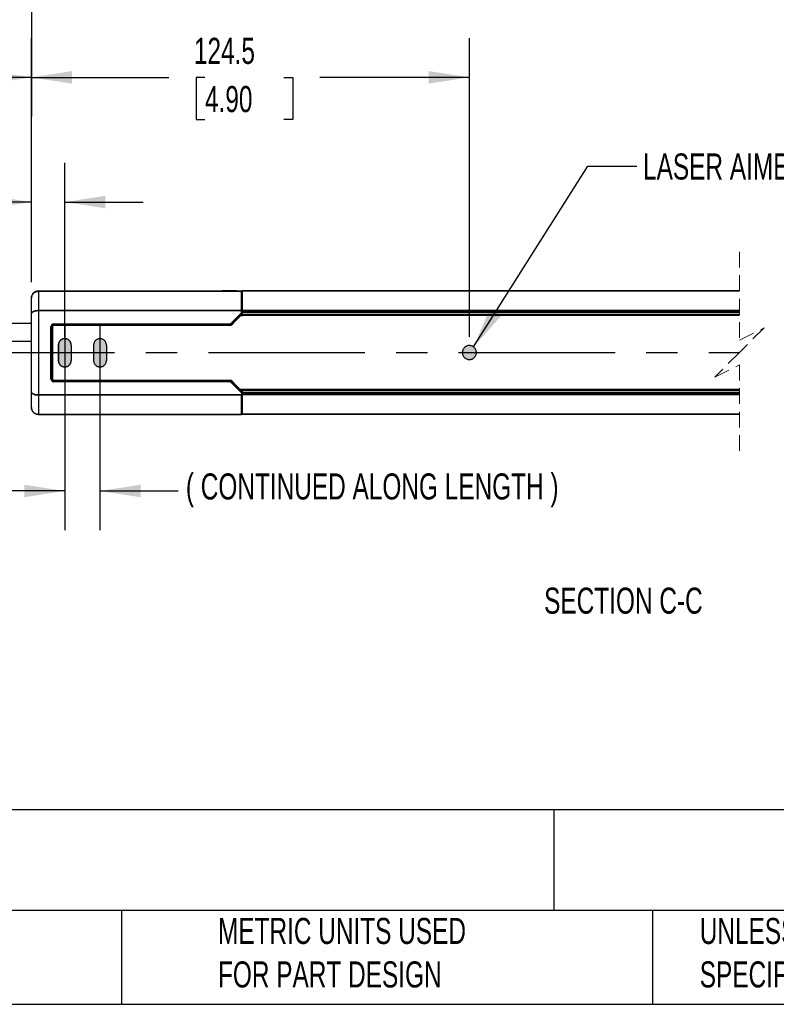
# Model space of a CAD drawing. Header units: millimetres. Extents: x 22 to 1115, y 22 to 733.
# Tile 3 of 10: x 393 to 608, y 22 to 302. Entities that reach past the tile are written whole.
import ezdxf

# ---------------------------------------------------------------- set-up
doc = ezdxf.new("R2010")
doc.units = ezdxf.units.MM
doc.header["$LTSCALE"] = 3.5
doc.header["$PDSIZE"] = -1
doc.linetypes.add('CENTERX2', pattern=[20.32, 12.7, -2.54, 2.54, -2.54])
doc.linetypes.add('HIDDEN', pattern=[1.905, 1.27, -0.635])
doc.layers.add('CENTER', color=40, linetype='CENTERX2')
doc.layers.add('DIMENSIONS', color=140, linetype='Continuous', lineweight=25)
doc.layers.add('TEXT', color=140, linetype='Continuous', lineweight=25)
doc.styles.add('SLDTEXTSTYLE0', font='TXT', dxfattribs={"width": 0.7})
doc.dimstyles.new('SLDDIMSTYLE0', dxfattribs={"dimtxt": 7.553027, "dimasz": 11.557, "dimexe": 0, "dimexo": 0.0625, "dimgap": 1.888257, "dimtad": 0, "dimtih": 1, "dimtoh": 1, "dimrnd": 1e-09, "dimzin": 12, "dimdsep": 46, "dimtxsty": 'SLDTEXTSTYLE0', "dimsah": 1, "dimcen": 0.09, "dimadec": 0, "dimazin": 3, "dimtfac": 1, "dimtofl": 0, "dimtmove": 0, "dimatfit": 3, "dimfxl": 0, "dimfrac": 2, "dimtolj": 1, "dimtzin": 12, "dimarcsym": 0})
doc.dimstyles.new('SLDDIMSTYLE1', dxfattribs={"dimtxt": 7.553027, "dimasz": 11.557, "dimexe": 0, "dimexo": 0.0625, "dimgap": 1.888257, "dimtad": 0, "dimtih": 1, "dimtoh": 1, "dimrnd": 1e-09, "dimzin": 4, "dimdsep": 46, "dimtxsty": 'SLDTEXTSTYLE0', "dimsah": 1, "dimcen": 0.09, "dimadec": 0, "dimazin": 1, "dimtfac": 1, "dimtmove": 0, "dimatfit": 0, "dimfxl": 0, "dimfrac": 2, "dimtolj": 1, "dimtzin": 12, "dimarcsym": 0})
doc.dimstyles.new('SLDDIMSTYLE2', dxfattribs={"dimtxt": 0.18, "dimasz": 11.557, "dimexe": 0, "dimexo": 0.0625, "dimgap": 0, "dimtad": 0, "dimtih": 1, "dimtoh": 1, "dimdec": 0, "dimrnd": 1e-09, "dimzin": 0, "dimdsep": 46, "dimtxsty": 'Standard', "dimsah": 1, "dimcen": 0.09, "dimadec": 0, "dimazin": 0, "dimtfac": 11.557, "dimtdec": 0, "dimtofl": 0, "dimtmove": 0, "dimatfit": 3, "dimfxl": 0, "dimfrac": 2, "dimtolj": 1, "dimtzin": 0, "dimarcsym": 0})
doc.dimstyles.new('SLDDIMSTYLE3', dxfattribs={"dimtxt": 7.553027, "dimasz": 11.557, "dimexe": 0, "dimexo": 0.0625, "dimgap": 1.888257, "dimtad": 0, "dimtih": 1, "dimtoh": 1, "dimrnd": 1e-09, "dimzin": 12, "dimdsep": 46, "dimtxsty": 'SLDTEXTSTYLE0', "dimsah": 1, "dimcen": 0.09, "dimadec": 0, "dimazin": 3, "dimtfac": 1, "dimtmove": 0, "dimatfit": 0, "dimfxl": 0, "dimfrac": 2, "dimtolj": 1, "dimtzin": 12, "dimarcsym": 0})

# ---------------------------------------------------------------- blocks, each defined once
blk = doc.blocks.new('_D_2')
at = {"layer": 'DIMENSIONS'}
for p, q in [((396.63, 337.63), (396.63, 274.48)), ((281.24, 325.98), (281.24, 274.48)), ((360.23, 290.53), (355.3, 280.65)), ((362.7, 285.59), (360.23, 290.53)), ((281.24, 285.59), (304.49, 285.59)), ((352.83, 285.59), (339.29, 285.59)), ((355.3, 280.65), (352.83, 285.59)), ((396.63, 285.59), (362.7, 285.59))]:
    blk.add_line(p, q, dxfattribs=at)
for points in [[(281.24, 285.59), (292.79, 283.82), (292.79, 287.37)], [(396.63, 285.59), (385.08, 287.37), (385.08, 283.82)]]:
    blk.add_solid(points, dxfattribs=at)
at = {"layer": 'DIMENSIONS', "char_height": 7.408, "attachment_point": 1, "style": 'SLDTEXTSTYLE0'}
for s, insert in [('178.0', (307.52, 301.15)), ('[7.00]', (306.18, 289.14)), ('TYP.', (311.03, 277.14))]:
    blk.add_mtext(s, dxfattribs=dict(at, insert=insert))
blk = doc.blocks.new('SW_BROKEN_VIEW_1')
at = {"color": 0, "linetype": 'CENTERX2'}
for p, q in [((0, 0), (0, -15.93)), ((10, 0.04), (10, -15.97)), ((-30.28, -7.89), (191.76, -7.89)), ((-1.82, -5.76), (-1.82, -10.15)), ((-0.03, -5.76), (-0.03, -10.15)), ((0, -5.76), (0, -10.15)), ((1.82, -5.76), (1.82, -10.15)), ((10, -5.76), (10, -10.15))]:
    blk.add_line(p, q, dxfattribs=at)
at = {"color": 0}
for p, q in [((-1.85, -5.57), (-1.86, -5.76)), ((-1.82, -5.38), (-1.85, -5.57)), ((-1.77, -5.2), (-1.82, -5.38)), ((-1.7, -5.02), (-1.77, -5.2)), ((-1.61, -4.85), (-1.7, -5.02)), ((-1.51, -4.69), (-1.61, -4.85)), ((-1.39, -4.54), (-1.51, -4.69)), ((-1.25, -4.41), (-1.39, -4.54)), ((-1.1, -4.29), (-1.25, -4.41)), ((-0.94, -4.18), (-1.1, -4.29)), ((-0.77, -4.1), (-0.94, -4.18)), ((-0.6, -4.03), (-0.77, -4.1)), ((-0.41, -3.98), (-0.6, -4.03)), ((-0.22, -3.95), (-0.41, -3.98)), ((-0.03, -3.94), (-0.22, -3.95)), ((0.16, -3.95), (-0.03, -3.94)), ((0.35, -3.98), (0.16, -3.95)), ((0.53, -4.03), (0.35, -3.98)), ((0.71, -4.1), (0.53, -4.03)), ((0.88, -4.18), (0.71, -4.1)), ((1.04, -4.29), (0.88, -4.18)), ((1.19, -4.41), (1.04, -4.29)), ((1.32, -4.54), (1.19, -4.41)), ((1.44, -4.69), (1.32, -4.54)), ((1.55, -4.85), (1.44, -4.69)), ((1.63, -5.02), (1.55, -4.85)), ((1.7, -5.2), (1.63, -5.02)), ((1.75, -5.38), (1.7, -5.2)), ((1.78, -5.57), (1.75, -5.38)), ((1.79, -5.76), (1.78, -5.57)), ((8.19, -5.57), (8.18, -5.76)), ((8.22, -5.38), (8.19, -5.57)), ((8.27, -5.2), (8.22, -5.38)), ((8.33, -5.02), (8.27, -5.2)), ((8.42, -4.85), (8.33, -5.02)), ((8.53, -4.69), (8.42, -4.85)), ((8.65, -4.54), (8.53, -4.69)), ((8.78, -4.41), (8.65, -4.54)), ((8.93, -4.29), (8.78, -4.41)), ((9.09, -4.18), (8.93, -4.29)), ((9.26, -4.1), (9.09, -4.18)), ((9.44, -4.03), (9.26, -4.1)), ((9.62, -3.98), (9.44, -4.03)), ((9.81, -3.95), (9.62, -3.98)), ((10, -3.94), (9.81, -3.95)), ((10.19, -3.95), (10, -3.94)), ((10.38, -3.98), (10.19, -3.95)), ((10.56, -4.03), (10.38, -3.98)), ((10.74, -4.1), (10.56, -4.03)), ((10.91, -4.18), (10.74, -4.1)), ((11.07, -4.29), (10.91, -4.18)), ((11.22, -4.41), (11.07, -4.29)), ((11.35, -4.54), (11.22, -4.41)), ((11.47, -4.69), (11.35, -4.54)), ((11.58, -4.85), (11.47, -4.69)), ((11.67, -5.02), (11.58, -4.85)), ((11.73, -5.2), (11.67, -5.02)), ((11.78, -5.38), (11.73, -5.2)), ((11.81, -5.57), (11.78, -5.38)), ((11.82, -5.76), (11.81, -5.57)), ((-1.86, -5.76), (-1.86, -10.15)), ((1.79, -5.76), (1.79, -10.15)), ((8.18, -5.76), (8.18, -10.15)), ((11.82, -5.76), (11.82, -10.15)), ((113.01, -7.64), (113, -7.85)), ((113, -7.85), (113.01, -8.06)), ((113.05, -7.44), (113.01, -7.64)), ((113.01, -8.06), (113.04, -8.27)), ((113.04, -8.27), (113.09, -8.47)), ((113.11, -7.24), (113.05, -7.44)), ((113.19, -7.04), (113.11, -7.24)), ((113.29, -6.86), (113.19, -7.04)), ((113.4, -6.68), (113.29, -6.86)), ((113.54, -6.52), (113.4, -6.68)), ((113.69, -6.38), (113.54, -6.52)), ((113.85, -6.25), (113.69, -6.38)), ((114.03, -6.14), (113.85, -6.25)), ((114.22, -6.05), (114.03, -6.14)), ((114.42, -5.98), (114.22, -6.05)), ((114.62, -5.92), (114.42, -5.98)), ((114.83, -5.9), (114.62, -5.92)), ((115.03, -5.89), (114.83, -5.9)), ((115.24, -5.9), (115.03, -5.89)), ((115.45, -5.94), (115.24, -5.9)), ((115.65, -6), (115.45, -5.94)), ((115.85, -6.08), (115.65, -6)), ((116.03, -6.17), (115.85, -6.08)), ((116.2, -6.29), (116.03, -6.17)), ((116.36, -6.43), (116.2, -6.29)), ((116.51, -6.58), (116.36, -6.43)), ((116.64, -6.74), (116.51, -6.58)), ((116.75, -6.92), (116.64, -6.74)), ((116.84, -7.11), (116.75, -6.92)), ((116.91, -7.3), (116.84, -7.11)), ((116.89, -8.54), (116.95, -8.34)), ((116.96, -7.51), (116.91, -7.3)), ((116.95, -8.34), (116.99, -8.13)), ((116.99, -7.71), (116.96, -7.51)), ((117, -7.92), (116.99, -7.71)), ((116.99, -8.13), (117, -7.92)), ((-1.86, -10.15), (-1.85, -10.34)), ((-1.85, -10.34), (-1.82, -10.53)), ((-1.82, -10.53), (-1.77, -10.71)), ((-1.77, -10.71), (-1.7, -10.89)), ((-1.7, -10.89), (-1.61, -11.06)), ((-1.61, -11.06), (-1.51, -11.22)), ((1.44, -11.22), (1.55, -11.06)), ((1.55, -11.06), (1.63, -10.89)), ((1.63, -10.89), (1.7, -10.71)), ((1.7, -10.71), (1.75, -10.53)), ((1.75, -10.53), (1.78, -10.34)), ((1.78, -10.34), (1.79, -10.15)), ((8.18, -10.15), (8.19, -10.34)), ((8.19, -10.34), (8.22, -10.53)), ((8.22, -10.53), (8.27, -10.71)), ((8.27, -10.71), (8.33, -10.89)), ((8.33, -10.89), (8.42, -11.06)), ((8.42, -11.06), (8.53, -11.22)), ((11.47, -11.22), (11.58, -11.06)), ((11.58, -11.06), (11.67, -10.89)), ((11.67, -10.89), (11.73, -10.71)), ((11.73, -10.71), (11.78, -10.53)), ((11.78, -10.53), (11.81, -10.34)), ((11.81, -10.34), (11.82, -10.15)), ((113.09, -8.47), (113.16, -8.67)), ((113.16, -8.67), (113.25, -8.86)), ((113.25, -8.86), (113.36, -9.03)), ((113.36, -9.03), (113.49, -9.2)), ((113.49, -9.2), (113.64, -9.35)), ((113.64, -9.35), (113.8, -9.49)), ((113.8, -9.49), (113.97, -9.6)), ((113.97, -9.6), (114.15, -9.7)), ((114.15, -9.7), (114.35, -9.78)), ((114.35, -9.78), (114.55, -9.84)), ((114.55, -9.84), (114.76, -9.87)), ((114.76, -9.87), (114.97, -9.89)), ((114.97, -9.89), (115.17, -9.88)), ((115.17, -9.88), (115.38, -9.85)), ((115.38, -9.85), (115.58, -9.8)), ((115.58, -9.8), (115.78, -9.73)), ((115.78, -9.73), (115.97, -9.64)), ((115.97, -9.64), (116.15, -9.53)), ((116.15, -9.53), (116.31, -9.4)), ((116.31, -9.4), (116.46, -9.25)), ((116.46, -9.25), (116.6, -9.09)), ((116.6, -9.09), (116.71, -8.92)), ((116.71, -8.92), (116.81, -8.73)), ((116.81, -8.73), (116.89, -8.54)), ((-1.51, -11.22), (-1.39, -11.37)), ((-1.39, -11.37), (-1.25, -11.51)), ((-1.25, -11.51), (-1.1, -11.63)), ((-1.1, -11.63), (-0.94, -11.73)), ((-0.94, -11.73), (-0.77, -11.82)), ((-0.77, -11.82), (-0.6, -11.88)), ((-0.6, -11.88), (-0.41, -11.93)), ((-0.41, -11.93), (-0.22, -11.96)), ((-0.22, -11.96), (-0.03, -11.97)), ((-0.03, -11.97), (0.16, -11.96)), ((0.16, -11.96), (0.35, -11.93)), ((0.35, -11.93), (0.53, -11.88)), ((0.53, -11.88), (0.71, -11.82)), ((0.71, -11.82), (0.88, -11.73)), ((0.88, -11.73), (1.04, -11.63)), ((1.04, -11.63), (1.19, -11.51)), ((1.19, -11.51), (1.32, -11.37)), ((1.32, -11.37), (1.44, -11.22)), ((8.53, -11.22), (8.65, -11.37)), ((8.65, -11.37), (8.78, -11.51)), ((8.78, -11.51), (8.93, -11.63)), ((8.93, -11.63), (9.09, -11.73)), ((9.09, -11.73), (9.26, -11.82)), ((9.26, -11.82), (9.44, -11.88)), ((9.44, -11.88), (9.62, -11.93)), ((9.62, -11.93), (9.81, -11.96)), ((9.81, -11.96), (10, -11.97)), ((10, -11.97), (10.19, -11.96)), ((10.19, -11.96), (10.38, -11.93)), ((10.38, -11.93), (10.56, -11.88)), ((10.56, -11.88), (10.74, -11.82)), ((10.74, -11.82), (10.91, -11.73)), ((10.91, -11.73), (11.07, -11.63)), ((11.07, -11.63), (11.22, -11.51)), ((11.22, -11.51), (11.35, -11.37)), ((11.35, -11.37), (11.47, -11.22))]:
    blk.add_line(p, q, dxfattribs=at)
for points, knots in [([(1.82, -5.76), (1.81, -5.57), (1.78, -5.38), (1.73, -5.2), (1.67, -5.02), (1.58, -4.85), (1.47, -4.69), (1.35, -4.54), (1.22, -4.41), (1.07, -4.29), (0.91, -4.18), (0.74, -4.1), (0.56, -4.03), (0.38, -3.98), (0.19, -3.95), (0, -3.94), (-0.19, -3.95), (-0.38, -3.98), (-0.56, -4.03), (-0.74, -4.1), (-0.91, -4.18), (-1.07, -4.29), (-1.22, -4.41), (-1.35, -4.54), (-1.47, -4.69), (-1.58, -4.85), (-1.67, -5.02), (-1.73, -5.2), (-1.78, -5.38), (-1.81, -5.57), (-1.82, -5.76), (-1.82, -5.7), (-1.82, -5.76)], [0, 0, 0, 0, 0.033333, 0.066667, 0.1, 0.133332, 0.166667, 0.2, 0.233333, 0.266666, 0.300001, 0.333332, 0.366667, 0.399999, 0.433332, 0.466667, 0.500002, 0.533332, 0.566668, 0.6, 0.633332, 0.666668, 0.699999, 0.733334, 0.766666, 0.799999, 0.833333, 0.866667, 0.9, 0.933333, 0.966667, 1, 1, 1, 1]), ([(-1.82, -10.15), (-1.81, -10.34), (-1.78, -10.53), (-1.73, -10.71), (-1.67, -10.89), (-1.58, -11.06), (-1.47, -11.22), (-1.35, -11.37), (-1.22, -11.51), (-1.07, -11.63), (-0.91, -11.73), (-0.74, -11.82), (-0.56, -11.88), (-0.38, -11.93), (-0.19, -11.96), (0, -11.97), (0.19, -11.96), (0.38, -11.93), (0.56, -11.88), (0.74, -11.82), (0.91, -11.73), (1.07, -11.63), (1.22, -11.51), (1.35, -11.37), (1.47, -11.22), (1.58, -11.06), (1.67, -10.89), (1.73, -10.71), (1.78, -10.53), (1.81, -10.34), (1.82, -10.15), (1.82, -10.21), (1.82, -10.15)], [0, 0, 0, 0, 0.0333337, 0.0666674, 0.1000007, 0.1333333, 0.1666675, 0.2000009, 0.2333337, 0.2666663, 0.3000012, 0.3333323, 0.3666676, 0.4000001, 0.4333321, 0.4666676, 0.4999976, 0.5333328, 0.5666682, 0.6000003, 0.6333328, 0.666668, 0.6999991, 0.733334, 0.7666667, 0.7999995, 0.8333328, 0.866667, 0.8999996, 0.9333329, 0.9666666, 1, 1, 1, 1])]:
    blk.add_open_spline(points, degree=3, knots=knots, dxfattribs=at)
blk = doc.blocks.new('_D_7')
at = {"layer": 'DIMENSIONS'}
for p, q in [((396.63, 227.37), (396.63, 261.29)), ((406.13, 211.8), (406.13, 261.29)), ((346.46, 257.25), (343.92, 257.25)), ((343.92, 257.25), (343.92, 245.24)), ((368.9, 257.25), (371.44, 257.25)), ((371.44, 257.25), (371.44, 245.24)), ((396.63, 250.18), (375.66, 250.18)), ((406.13, 250.18), (428.36, 250.18)), ((343.92, 245.24), (346.46, 245.24)), ((371.44, 245.24), (368.9, 245.24))]:
    blk.add_line(p, q, dxfattribs=at)
for points in [[(396.63, 250.18), (385.08, 251.96), (385.08, 248.4)], [(406.13, 250.18), (417.69, 248.4), (417.69, 251.96)]]:
    blk.add_solid(points, dxfattribs=at)
at = {"layer": 'DIMENSIONS', "char_height": 7.408, "attachment_point": 1, "style": 'SLDTEXTSTYLE0'}
for s, insert in [('9.5', (349.6, 268.49)), ('0.37', (346.46, 254.79)), ('TYP.', (346.82, 241.1))]:
    blk.add_mtext(s, dxfattribs=dict(at, insert=insert))
blk = doc.blocks.new('_D_8')
at = {"layer": 'DIMENSIONS'}
for p, q in [((406.13, 202.91), (406.13, 156.97)), ((416.13, 202.91), (416.13, 156.97)), ((346.46, 175.15), (343.92, 175.15)), ((343.92, 175.15), (343.92, 163.14)), ((368.9, 175.15), (371.44, 175.15)), ((371.44, 175.15), (371.44, 163.14)), ((406.13, 168.08), (375.66, 168.08)), ((416.13, 168.08), (438.36, 168.08)), ((343.92, 163.14), (346.46, 163.14)), ((371.44, 163.14), (368.9, 163.14))]:
    blk.add_line(p, q, dxfattribs=at)
for points in [[(406.13, 168.08), (394.58, 169.86), (394.58, 166.3)], [(416.13, 168.08), (427.69, 166.3), (427.69, 169.86)]]:
    blk.add_solid(points, dxfattribs=at)
at = {"layer": 'DIMENSIONS', "char_height": 7.408, "attachment_point": 1, "style": 'SLDTEXTSTYLE0'}
for s, insert in [('10.0', (346.46, 186.39)), ('0.39', (346.46, 172.69)), ('TYP.', (346.82, 159))]:
    blk.add_mtext(s, dxfattribs=dict(at, insert=insert))
blk = doc.blocks.new('_D_9')
at = {"layer": 'DIMENSIONS'}
for p, q in [((396.63, 227.37), (396.63, 296.71)), ((521.13, 211.87), (521.13, 296.71)), ((396.63, 285.6), (435.74, 285.6)), ((445.98, 285.6), (443.44, 285.6)), ((443.44, 285.6), (443.44, 273.59)), ((468.42, 285.6), (470.96, 285.6)), ((470.96, 285.6), (470.96, 273.59)), ((521.13, 285.6), (478.65, 285.6)), ((443.44, 273.59), (445.98, 273.59)), ((470.96, 273.59), (468.42, 273.59))]:
    blk.add_line(p, q, dxfattribs=at)
for points in [[(396.63, 285.6), (408.19, 283.82), (408.19, 287.38)], [(521.13, 285.6), (509.58, 287.38), (509.58, 283.82)]]:
    blk.add_solid(points, dxfattribs=at)
at = {"layer": 'DIMENSIONS', "char_height": 7.408, "attachment_point": 1, "style": 'SLDTEXTSTYLE0'}
for s, insert in [('124.5', (442.83, 296.84)), ('4.90', (445.98, 283.14))]:
    blk.add_mtext(s, dxfattribs=dict(at, insert=insert))

msp = doc.modelspace()

# ---------------------------------------------------------------- hatches: boundary and pattern name
at = {"linetype": 'Continuous'}
h = msp.add_hatch(color=7, dxfattribs=at)
h.paths.add_polyline_path([(523.121, 207.208), (523.13, 207.314), (523.133, 207.42), (523.13, 207.527), (523.121, 207.633), (523.107, 207.738), (523.087, 207.843), (523.062, 207.946), (523.031, 208.048), (522.995, 208.149), (522.954, 208.247), (522.907, 208.342), (522.856, 208.436), (522.799, 208.526), (522.738, 208.613), (522.672, 208.697), (522.602, 208.777), (522.528, 208.853), (522.45, 208.925), (522.368, 208.993), (522.282, 209.057), (522.193, 209.116), (522.102, 209.17), (522.007, 209.219), (521.91, 209.263), (521.811, 209.302), (521.71, 209.335), (521.607, 209.363), (521.503, 209.386), (521.398, 209.403), (521.292, 209.414), (521.186, 209.42), (521.079, 209.42), (520.973, 209.414), (520.867, 209.403), (520.762, 209.386), (520.658, 209.363), (520.555, 209.335), (520.454, 209.302), (520.355, 209.263), (520.258, 209.219), (520.163, 209.17), (520.072, 209.116), (519.983, 209.057), (519.897, 208.993), (519.815, 208.925), (519.737, 208.853), (519.663, 208.777), (519.593, 208.697), (519.527, 208.613), (519.466, 208.526), (519.409, 208.436), (519.358, 208.342), (519.311, 208.247), (519.27, 208.149), (519.234, 208.048), (519.203, 207.946), (519.178, 207.843), (519.158, 207.738), (519.144, 207.633), (519.135, 207.527), (519.133, 207.42), (519.135, 207.314), (519.144, 207.208), (519.158, 207.102), (519.178, 206.998), (519.203, 206.894), (519.234, 206.792), (519.27, 206.692), (519.311, 206.594), (519.358, 206.498), (519.409, 206.405), (519.466, 206.315), (519.527, 206.228), (519.593, 206.144), (519.663, 206.064), (519.737, 205.987), (519.815, 205.915), (519.897, 205.847), (519.983, 205.784), (520.072, 205.725), (520.163, 205.671), (520.258, 205.622), (520.355, 205.578), (520.454, 205.539), (520.555, 205.505), (520.658, 205.477), (520.762, 205.455), (520.867, 205.438), (520.973, 205.427), (521.079, 205.421), (521.186, 205.421), (521.292, 205.427), (521.398, 205.438), (521.503, 205.455), (521.607, 205.477), (521.71, 205.505), (521.811, 205.539), (521.91, 205.578), (522.007, 205.622), (522.102, 205.671), (522.193, 205.725), (522.282, 205.784), (522.368, 205.847), (522.45, 205.915), (522.528, 205.987), (522.602, 206.064), (522.672, 206.144), (522.738, 206.228), (522.799, 206.315), (522.856, 206.405), (522.907, 206.498), (522.954, 206.594), (522.995, 206.692), (523.031, 206.792), (523.062, 206.894), (523.087, 206.998), (523.107, 207.102)], flags=0)
h.paths.add_polyline_path([(417.953, 205.071), (417.955, 205.157), (417.955, 209.547), (417.953, 209.634), (417.947, 209.72), (417.937, 209.807), (417.922, 209.892), (417.904, 209.977), (417.882, 210.061), (417.855, 210.143), (417.825, 210.225), (417.791, 210.304), (417.753, 210.382), (417.711, 210.459), (417.666, 210.533), (417.617, 210.605), (417.565, 210.674), (417.51, 210.741), (417.452, 210.805), (417.39, 210.866), (417.326, 210.925), (417.259, 210.98), (417.19, 211.032), (417.118, 211.081), (417.044, 211.126), (416.968, 211.167), (416.89, 211.205), (416.81, 211.239), (416.729, 211.27), (416.646, 211.296), (416.562, 211.319), (416.478, 211.337), (416.392, 211.352), (416.306, 211.362), (416.219, 211.368), (416.133, 211.37), (416.046, 211.368), (415.959, 211.362), (415.873, 211.352), (415.788, 211.337), (415.703, 211.319), (415.619, 211.296), (415.536, 211.27), (415.455, 211.239), (415.375, 211.205), (415.297, 211.167), (415.221, 211.126), (415.147, 211.081), (415.075, 211.032), (415.006, 210.98), (414.939, 210.925), (414.875, 210.866), (414.813, 210.805), (414.755, 210.741), (414.7, 210.674), (414.648, 210.605), (414.599, 210.533), (414.554, 210.459), (414.512, 210.382), (414.474, 210.304), (414.44, 210.225), (414.41, 210.143), (414.383, 210.061), (414.361, 209.977), (414.343, 209.892), (414.328, 209.807), (414.318, 209.72), (414.312, 209.634), (414.31, 209.547), (414.31, 205.157), (414.312, 205.071), (414.318, 204.984), (414.328, 204.898), (414.343, 204.812), (414.361, 204.728), (414.383, 204.644), (414.41, 204.561), (414.44, 204.48), (414.474, 204.4), (414.512, 204.322), (414.554, 204.246), (414.599, 204.172), (414.648, 204.1), (414.7, 204.031), (414.755, 203.964), (414.813, 203.9), (414.875, 203.838), (414.939, 203.78), (415.006, 203.725), (415.075, 203.673), (415.147, 203.624), (415.221, 203.579), (415.297, 203.537), (415.375, 203.499), (415.455, 203.465), (415.536, 203.435), (415.619, 203.408), (415.703, 203.386), (415.788, 203.368), (415.873, 203.353), (415.959, 203.343), (416.046, 203.337), (416.133, 203.335), (416.219, 203.337), (416.306, 203.343), (416.392, 203.353), (416.478, 203.368), (416.562, 203.386), (416.646, 203.408), (416.729, 203.435), (416.81, 203.465), (416.89, 203.499), (416.968, 203.537), (417.044, 203.579), (417.118, 203.624), (417.19, 203.673), (417.259, 203.725), (417.326, 203.78), (417.39, 203.838), (417.452, 203.9), (417.51, 203.964), (417.565, 204.031), (417.617, 204.1), (417.666, 204.172), (417.711, 204.246), (417.753, 204.322), (417.791, 204.4), (417.825, 204.48), (417.855, 204.561), (417.882, 204.644), (417.904, 204.728), (417.922, 204.812), (417.937, 204.898), (417.947, 204.984)], flags=0)
h.paths.add_polyline_path([(407.953, 205.071), (407.955, 205.157), (407.955, 209.547), (407.953, 209.634), (407.947, 209.72), (407.937, 209.807), (407.922, 209.892), (407.904, 209.977), (407.882, 210.061), (407.855, 210.143), (407.825, 210.225), (407.791, 210.304), (407.753, 210.382), (407.711, 210.459), (407.666, 210.533), (407.617, 210.605), (407.565, 210.674), (407.51, 210.741), (407.452, 210.805), (407.39, 210.866), (407.326, 210.925), (407.259, 210.98), (407.19, 211.032), (407.118, 211.081), (407.044, 211.126), (406.968, 211.167), (406.89, 211.205), (406.81, 211.239), (406.729, 211.27), (406.646, 211.296), (406.562, 211.319), (406.477, 211.337), (406.392, 211.352), (406.306, 211.362), (406.219, 211.368), (406.132, 211.37), (406.046, 211.368), (405.959, 211.362), (405.873, 211.352), (405.788, 211.337), (405.703, 211.319), (405.619, 211.296), (405.536, 211.27), (405.455, 211.239), (405.375, 211.205), (405.297, 211.167), (405.221, 211.126), (405.147, 211.081), (405.075, 211.032), (405.006, 210.98), (404.939, 210.925), (404.875, 210.866), (404.813, 210.805), (404.755, 210.741), (404.7, 210.674), (404.648, 210.605), (404.599, 210.533), (404.554, 210.459), (404.512, 210.382), (404.474, 210.304), (404.44, 210.225), (404.41, 210.143), (404.383, 210.061), (404.361, 209.977), (404.343, 209.892), (404.328, 209.807), (404.318, 209.72), (404.312, 209.634), (404.31, 209.547), (404.31, 205.157), (404.312, 205.071), (404.318, 204.984), (404.328, 204.898), (404.343, 204.812), (404.361, 204.728), (404.383, 204.644), (404.41, 204.561), (404.44, 204.48), (404.474, 204.4), (404.512, 204.322), (404.554, 204.246), (404.599, 204.172), (404.648, 204.1), (404.7, 204.031), (404.755, 203.964), (404.813, 203.9), (404.875, 203.838), (404.939, 203.78), (405.006, 203.725), (405.075, 203.673), (405.147, 203.624), (405.221, 203.579), (405.297, 203.537), (405.375, 203.499), (405.455, 203.465), (405.536, 203.435), (405.619, 203.408), (405.703, 203.386), (405.788, 203.368), (405.873, 203.353), (405.959, 203.343), (406.046, 203.337), (406.132, 203.335), (406.219, 203.337), (406.306, 203.343), (406.392, 203.353), (406.477, 203.368), (406.562, 203.386), (406.646, 203.408), (406.729, 203.435), (406.81, 203.465), (406.89, 203.499), (406.968, 203.537), (407.044, 203.579), (407.118, 203.624), (407.19, 203.673), (407.259, 203.725), (407.326, 203.78), (407.39, 203.838), (407.452, 203.9), (407.51, 203.964), (407.565, 204.031), (407.617, 204.1), (407.666, 204.172), (407.711, 204.246), (407.753, 204.322), (407.791, 204.4), (407.825, 204.48), (407.855, 204.561), (407.882, 204.644), (407.904, 204.728), (407.922, 204.812), (407.937, 204.898), (407.947, 204.984)], flags=0)

# ---------------------------------------------------------------- linework, layer by layer
at = {"color": 7, "linetype": 'HIDDEN', "lineweight": 18}
for p, q in [((597.896, 236.033), (597.896, 210.92)), ((597.896, 210.92), (604.896, 214.42)), ((604.896, 214.42), (597.896, 207.42)), ((597.896, 207.42), (590.896, 200.42)), ((590.896, 200.42), (597.896, 203.92)), ((597.896, 203.92), (597.896, 178.808))]:
    msp.add_line(p, q, dxfattribs=at)
for p, q in [((398.633, 224.92), (450.554, 224.92)), ((398.633, 224.843), (398.633, 224.92)), ((398.633, 224.843), (454.793, 224.843)), ((398.633, 224.84), (398.633, 224.843)), ((398.633, 224.84), (398.633, 219.417)), ((456.227, 224.84), (398.633, 224.84)), ((450.553, 224.843), (450.554, 224.92)), ((450.554, 224.92), (450.911, 224.92)), ((454.962, 224.92), (450.911, 224.92)), ((450.911, 224.92), (450.911, 224.843)), ((454.888, 224.842), (454.793, 224.843)), ((454.888, 224.842), (456.133, 224.842)), ((454.962, 224.842), (454.962, 224.92)), ((454.962, 224.92), (456.633, 224.92)), ((456.227, 224.84), (456.133, 224.842)), ((456.383, 220.362), (456.383, 224.803)), ((456.633, 224.42), (456.383, 224.42)), ((456.633, 224.92), (597.896, 224.92)), ((456.633, 224.917), (456.633, 224.92)), ((597.896, 224.917), (456.633, 224.917)), ((456.633, 219.444), (456.633, 224.917)), ((396.633, 222.92), (396.633, 222.843)), ((396.633, 218.479), (396.633, 222.843)), ((456.633, 223.545), (456.383, 223.545)), ((456.383, 221.668), (456.633, 221.668)), ((396.633, 196.207), (396.633, 218.479)), ((398.633, 219.238), (398.633, 219.417)), ((398.633, 219.417), (456.364, 219.417)), ((398.633, 219.238), (398.633, 195.448)), ((456.363, 219.238), (398.633, 219.238)), ((453.266, 215.546), (456.363, 218.693)), ((456.367, 218.345), (453.441, 215.373)), ((456.363, 218.693), (456.363, 219.238)), ((456.364, 219.417), (456.383, 220.362)), ((456.367, 218.345), (456.383, 218.132)), ((456.383, 220.362), (456.383, 218.642)), ((456.383, 218.642), (456.383, 218.132)), ((456.383, 218.6), (456.633, 218.6)), ((456.383, 218.419), (456.633, 218.419)), ((456.633, 219.444), (597.896, 219.444)), ((456.633, 219.266), (456.633, 219.444)), ((597.896, 219.266), (456.633, 219.266)), ((456.633, 218.969), (456.633, 219.266)), ((456.633, 218.969), (597.896, 218.969)), ((456.633, 218.725), (456.633, 218.969)), ((597.896, 218.725), (456.633, 218.725)), ((456.633, 218.127), (456.633, 218.725)), ((396.633, 215.67), (367.917, 215.67)), ((403.014, 215.546), (453.266, 215.546)), ((403.014, 215.3), (403.014, 215.546)), ((453.266, 215.3), (453.266, 215.546)), ((453.81, 215.516), (453.506, 215.207)), ((454.7, 216.421), (453.81, 215.516)), ((456.383, 218.132), (454.7, 216.421)), ((597.896, 217.92), (456.174, 217.92)), ((456.21, 217.957), (456.633, 217.957)), ((456.633, 218.2), (456.383, 218.2)), ((456.383, 218.182), (456.633, 218.182)), ((456.633, 218.127), (597.896, 218.127)), ((456.633, 218.12), (456.633, 218.127)), ((597.896, 218.12), (456.633, 218.12)), ((456.633, 218.12), (456.633, 218.047)), ((456.633, 217.92), (456.633, 218.047)), ((402.18, 199.974), (402.18, 214.712)), ((402.426, 214.712), (402.18, 214.712)), ((402.426, 214.712), (402.426, 199.974)), ((402.633, 214.712), (402.426, 214.712)), ((402.633, 214.712), (402.633, 199.974)), ((453.266, 215.3), (403.014, 215.3)), ((403.014, 215.093), (403.014, 215.3)), ((453.331, 215.133), (403.014, 215.093)), ((453.331, 215.133), (453.266, 215.3)), ((453.441, 215.373), (453.506, 215.207)), ((367.917, 210.67), (396.633, 210.67)), ((402.426, 199.974), (402.18, 199.974)), ((402.633, 199.974), (402.426, 199.974)), ((403.014, 199.592), (403.014, 199.386)), ((403.014, 199.592), (453.331, 199.553)), ((403.014, 199.386), (403.014, 199.14)), ((403.014, 199.386), (453.266, 199.386)), ((453.266, 199.14), (403.014, 199.14)), ((453.266, 199.386), (453.331, 199.553)), ((453.266, 199.14), (453.266, 199.386)), ((456.363, 195.993), (453.266, 199.14)), ((453.506, 199.479), (453.441, 199.313)), ((453.441, 199.313), (456.367, 196.34)), ((453.506, 199.479), (453.81, 199.17)), ((453.81, 199.17), (454.7, 198.265)), ((396.633, 191.843), (396.633, 196.207)), ((454.7, 198.265), (456.383, 196.553)), ((597.896, 196.92), (456.022, 196.92)), ((456.633, 196.883), (456.058, 196.883)), ((456.633, 196.658), (456.279, 196.658)), ((456.297, 196.64), (456.633, 196.64)), ((456.363, 195.993), (456.363, 195.448)), ((456.383, 196.553), (456.367, 196.34)), ((456.383, 196.044), (456.383, 196.553)), ((456.383, 196.421), (456.633, 196.421)), ((456.383, 196.24), (456.633, 196.24)), ((456.383, 196.044), (456.383, 194.323)), ((456.633, 196.794), (456.633, 196.92)), ((456.633, 196.794), (456.633, 196.72)), ((456.633, 196.72), (597.896, 196.72)), ((456.633, 196.714), (456.633, 196.72)), ((597.896, 196.714), (456.633, 196.714)), ((456.633, 196.115), (456.633, 196.714)), ((456.633, 196.115), (597.896, 196.115)), ((456.633, 195.872), (456.633, 196.115)), ((597.896, 195.872), (456.633, 195.872)), ((456.633, 195.575), (456.633, 195.872)), ((398.633, 195.448), (456.363, 195.448)), ((398.633, 195.269), (398.633, 195.448)), ((456.364, 195.269), (398.633, 195.269)), ((398.633, 195.269), (398.633, 189.845)), ((456.383, 194.323), (456.364, 195.269)), ((456.383, 189.882), (456.383, 194.323)), ((456.383, 193.172), (456.633, 193.172)), ((456.633, 195.575), (597.896, 195.575)), ((456.633, 195.396), (456.633, 195.575)), ((597.896, 195.396), (456.633, 195.396)), ((456.633, 189.923), (456.633, 195.396)), ((456.383, 191.295), (456.633, 191.295)), ((456.633, 191.295), (456.383, 191.295)), ((456.633, 190.42), (456.383, 190.42)), ((398.633, 189.843), (398.633, 189.846)), ((398.633, 189.845), (456.227, 189.845)), ((454.793, 189.843), (398.633, 189.843)), ((454.793, 189.843), (454.888, 189.844)), ((456.133, 189.844), (454.888, 189.844)), ((456.133, 189.844), (456.227, 189.846)), ((456.383, 189.92), (456.633, 189.92)), ((456.633, 189.923), (597.896, 189.923)), ((456.633, 189.92), (456.633, 189.923)), ((597.896, 189.92), (456.633, 189.92))]:
    msp.add_line(p, q)
at = {"flags": 128}
for points in [[(453.441, 215.373), (453.433, 215.381), (453.42, 215.394), (453.402, 215.411), (453.38, 215.433), (453.355, 215.458), (453.327, 215.486), (453.297, 215.515), (453.266, 215.546)], [(453.266, 199.14), (453.297, 199.17), (453.327, 199.2), (453.355, 199.228), (453.38, 199.253), (453.402, 199.274), (453.42, 199.292), (453.433, 199.305), (453.441, 199.313)]]:
    msp.add_lwpolyline(points, dxfattribs=at)
for centre, radius, start, end in [((466.859, 219.25), 10.496, 179.09162, 180.06955), ((403.014, 214.712), 0.834, 89.99787, 180.00213), ((403.014, 214.712), 0.588, 89.99762, 180.00256), ((453.263, 215.554), 0.254, 270.70791, 314.66148), ((403.014, 199.974), 0.834, 179.9978, 270.00224), ((403.014, 199.974), 0.588, 179.99747, 270.00231), ((453.263, 199.132), 0.254, 45.33932, 89.2918)]:
    msp.add_arc(centre, radius, start, end)
for points, knots in [([(396.633, 222.843), (396.643, 223.002), (396.665, 223.311), (396.828, 223.739), (397.059, 224.102), (397.429, 224.473), (397.959, 224.78), (398.419, 224.823), (398.633, 224.843)], [0, 0, 0, 0, 0.1518168, 0.2960398, 0.4326658, 0.5616894, 0.7959052, 1, 1, 1, 1]), ([(398.633, 224.84), (398.498, 224.832), (398.233, 224.816), (397.734, 224.652), (397.188, 224.284), (396.82, 223.738), (396.656, 223.24), (396.641, 222.976), (396.633, 222.843)], [0, 0, 0, 0, 0.1286248, 0.254205, 0.5007219, 0.7469389, 0.8720797, 1, 1, 1, 1]), ([(398.633, 224.92), (398.348, 224.885), (397.757, 224.812), (397.098, 224.268), (396.755, 223.735), (396.715, 223.43), (396.706, 223.36)], [0, 0, 0, 0, 0.3153479, 0.6562589, 0.9214876, 1, 1, 1, 1]), ([(456.383, 224.803), (456.379, 224.808), (456.369, 224.821), (456.334, 224.826), (456.287, 224.836), (456.249, 224.838), (456.227, 224.84)], [0, 0, 0, 0, 0.0972049, 0.3021549, 0.6093628, 1, 1, 1, 1]), ([(396.633, 218.479), (396.667, 218.604), (396.75, 218.898), (397.129, 219.117), (397.496, 219.262), (397.847, 219.348), (398.23, 219.406), (398.496, 219.413), (398.633, 219.417)], [0, 0, 0, 0, 0.1592852, 0.3747849, 0.5113759, 0.6638207, 0.8281253, 1, 1, 1, 1]), ([(398.633, 219.238), (398.504, 219.235), (398.249, 219.229), (397.873, 219.186), (397.519, 219.118), (397.159, 219.009), (396.873, 218.861), (396.67, 218.668), (396.645, 218.54), (396.633, 218.479)], [0, 0, 0, 0, 0.1691673, 0.3370735, 0.4974637, 0.6441944, 0.8322165, 0.9194408, 1, 1, 1, 1]), ([(456.363, 218.693), (456.363, 218.649), (456.363, 218.565), (456.364, 218.46), (456.365, 218.388), (456.366, 218.356), (456.367, 218.345)], [0, 0, 0, 0, 0.3801717, 0.7218078, 0.9075902, 1, 1, 1, 1]), ([(403.014, 215.093), (402.96, 215.087), (402.848, 215.073), (402.72, 214.969), (402.645, 214.841), (402.637, 214.754), (402.633, 214.712)], [0, 0, 0, 0, 0.2702704, 0.5624445, 0.7897294, 1, 1, 1, 1]), ([(453.506, 215.207), (453.477, 215.183), (453.425, 215.142), (453.36, 215.136), (453.331, 215.133)], [0, 0, 0, 0, 0.5601177, 1, 1, 1, 1]), ([(402.633, 199.974), (402.639, 199.92), (402.653, 199.807), (402.757, 199.679), (402.885, 199.605), (402.972, 199.596), (403.014, 199.592)], [0, 0, 0, 0, 0.2702638, 0.5623995, 0.7897276, 1, 1, 1, 1]), ([(453.331, 199.553), (453.368, 199.548), (453.434, 199.541), (453.484, 199.498), (453.506, 199.479)], [0, 0, 0, 0, 0.55982461, 1, 1, 1, 1]), ([(396.633, 196.207), (396.645, 196.146), (396.67, 196.018), (396.873, 195.824), (397.158, 195.677), (397.519, 195.568), (397.873, 195.499), (398.248, 195.456), (398.504, 195.451), (398.633, 195.448)], [0, 0, 0, 0, 0.0804568, 0.167606, 0.3558006, 0.5024059, 0.6627443, 0.830676, 1, 1, 1, 1]), ([(398.633, 195.269), (398.496, 195.273), (398.23, 195.28), (397.847, 195.337), (397.496, 195.424), (397.129, 195.569), (396.75, 195.787), (396.667, 196.082), (396.633, 196.207)], [0, 0, 0, 0, 0.1718745, 0.3361788, 0.4886234, 0.6252143, 0.8407135, 1, 1, 1, 1]), ([(456.367, 196.34), (456.366, 196.332), (456.365, 196.307), (456.364, 196.26), (456.363, 196.152), (456.363, 196.061), (456.363, 195.993)], [0, 0, 0, 0, 0.072361, 0.2125122, 0.4138257, 1, 1, 1, 1]), ([(456.363, 195.448), (456.363, 195.431), (456.363, 195.399), (456.364, 195.352), (456.364, 195.309), (456.364, 195.282), (456.364, 195.269)], [0, 0, 0, 0, 0.2768581, 0.5427156, 0.7869982, 1, 1, 1, 1]), ([(396.633, 191.843), (396.643, 191.686), (396.665, 191.371), (396.835, 190.93), (397.087, 190.55), (397.482, 190.177), (398.009, 189.898), (398.444, 189.862), (398.633, 189.846)], [0, 0, 0, 0, 0.1503129, 0.3009625, 0.4470278, 0.5841856, 0.8197224, 1, 1, 1, 1]), ([(398.633, 189.843), (398.419, 189.863), (397.959, 189.906), (397.429, 190.212), (397.059, 190.584), (396.828, 190.947), (396.665, 191.374), (396.643, 191.684), (396.633, 191.843)], [0, 0, 0, 0, 0.2040848, 0.4383075, 0.5673304, 0.7039563, 0.8481807, 1, 1, 1, 1]), ([(456.227, 189.845), (456.249, 189.847), (456.287, 189.849), (456.334, 189.859), (456.369, 189.864), (456.379, 189.878), (456.383, 189.882)], [0, 0, 0, 0, 0.3903129, 0.6973694, 0.9027075, 1, 1, 1, 1])]:
    msp.add_open_spline(points, degree=3, knots=knots)
at = {"layer": 'CENTER'}
msp.add_point((406.133, 207.352), dxfattribs=at)
at = {"layer": 'DIMENSIONS'}
for p in [(406.1, 207.352), (416.133, 207.352)]:
    msp.add_point(p, dxfattribs=at)
at = {"layer": 'TEXT'}
for p, q in [((955.675, 77.441), (22.225, 77.441)), ((545.156, 77.441), (545.156, 48.895)), ((955.675, 48.895), (22.225, 48.895)), ((422.263, 48.895), (422.263, 22.225)), ((573.231, 48.895), (573.231, 22.225)), ((22.225, 22.225), (955.675, 22.225))]:
    msp.add_line(p, q, dxfattribs=at)

# ---------------------------------------------------------------- block references
at = {"color": 7, "linetype": 'Continuous'}
msp.add_blockref('SW_BROKEN_VIEW_1', (406.132, 215.308), dxfattribs=at)

# ---------------------------------------------------------------- texts
at = {"layer": 'DIMENSIONS', "style": 'SLDTEXTSTYLE0'}
for s, insert, char_height, attachment_point in [('LASER AIMER', (570.512, 263.977), 7.40833, 1), ('( CONTINUED ALONG LENGTH )', (440.542, 173.074), 7.40833, 1), ('SECTION C-C', (564.926, 140.619), 7.40833, 2), ('DATASENSING SAFETY LIGHT CURTAIN', (26.333, 73.248), 16.66875, 1)]:
    msp.add_mtext(s, dxfattribs=dict(at, insert=insert, char_height=char_height, attachment_point=attachment_point))
at = {"layer": 'TEXT', "style": 'SLDTEXTSTYLE0'}
for s, insert, char_height, attachment_point in [('SENDER/RECEIVER PAIR, HAND PROTECTION, 24 VDC, 30MM RESOLUTION, 1500MM PROTECTED HEIGHT, 0.2-20M OPERATING ^JDISTANCE, SAFETY CATEGORY TYPE 4, IP65 IP67, (1) 5-PIN AND (1) 8-PIN M12 QUICK-DISCONNECT.', (858.543, 101.943), 6.482292, 2), ('METRIC UNITS USED ^JFOR PART DESIGN', (449.674, 46.774), 7.40833, 1), ('UNLESS OTHERWISE ^JSPECIFIED UNITS ARE:', (586.628, 46.774), 7.40833, 1)]:
    msp.add_mtext(s, dxfattribs=dict(at, insert=insert, char_height=char_height, attachment_point=attachment_point))

# ---------------------------------------------------------------- dimensions: what is measured, and where the dimension line sits
at = {"layer": 'DIMENSIONS'}
for base, p1, p2, text, dimstyle, picture, middle in [((281.236, 285.593), (396.633, 342.072), (281.236, 330.428), '178.0\\P[7.00]\\PTYP.', 'SLDDIMSTYLE0', '_D_2', (321.888, 285.593)), ((396.633, 250.181), (406.133, 207.352), (396.633, 222.92), '<>\\PTYP.', 'SLDDIMSTYLE3', '_D_7', (357.679, 250.181)), ((406.133, 168.081), (416.133, 207.352), (406.133, 207.352), '<>\\PTYP.', 'SLDDIMSTYLE1', '_D_8', (357.679, 168.081))]:
    dim = msp.add_linear_dim(base=base, p1=p1, p2=p2, text=text, dimstyle=dimstyle, dxfattribs=at)
    dim.commit()
    dim.dimension.update_dxf_attribs({"geometry": picture, "text_midpoint": middle, "dimtype": 160})
dim = msp.add_linear_dim(base=(396.633, 285.598), p1=(521.133, 207.42), p2=(396.633, 222.92), dimstyle='SLDDIMSTYLE0', dxfattribs=at)
dim.commit()
dim.dimension.update_dxf_attribs({"geometry": '_D_9', "text_midpoint": (457.198, 285.598), "dimtype": 160})

# ---------------------------------------------------------------- leaders
msp.add_leader([(522.331, 209.022), (554.826, 260.406), (568.701, 260.406)], dimstyle='SLDDIMSTYLE2', dxfattribs=at)

doc.saveas('drawing.dxf')
